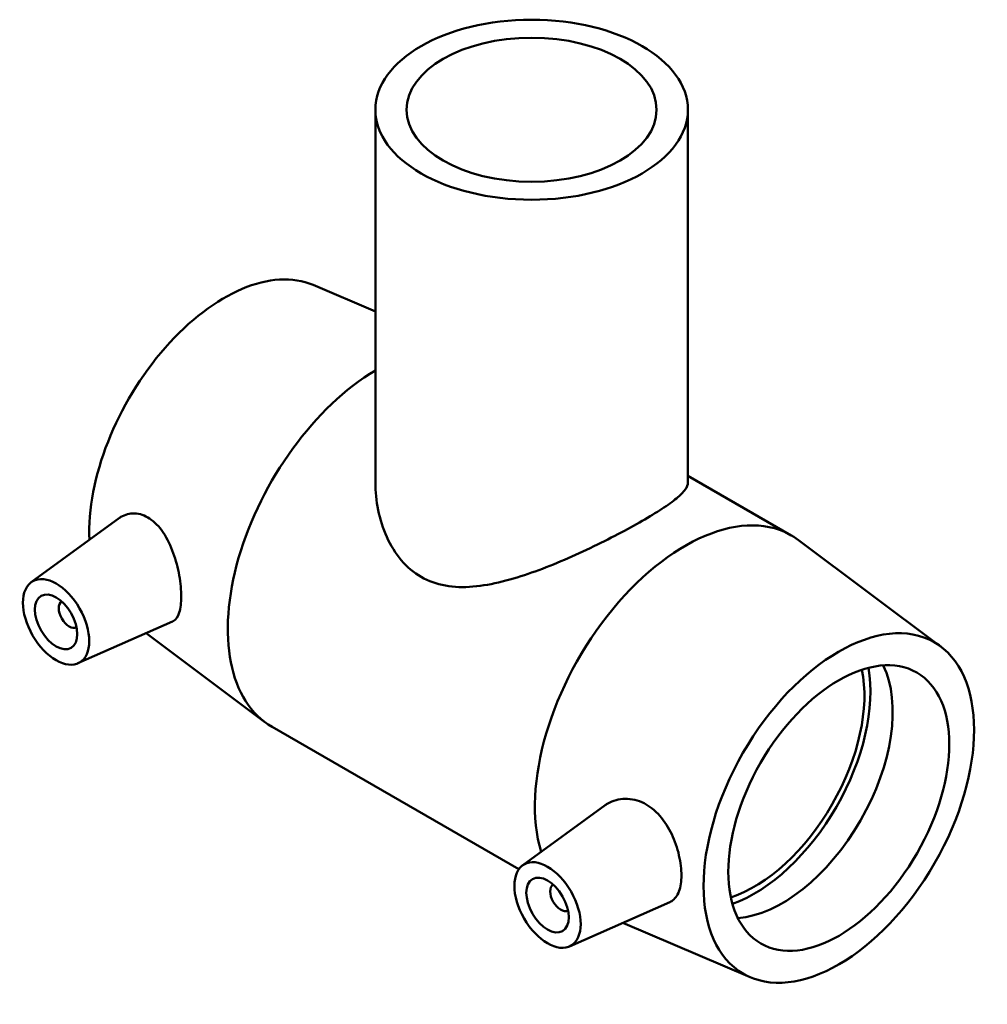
# Model space of a CAD drawing. Header units: millimetres. Extents: x -146 to 1455, y -197 to 1718.
# Tile 8 of 8: x 1300 to 1455, y 1201 to 1358. Entities that reach past the tile are written whole.
import ezdxf

# ---------------------------------------------------------------- set-up
doc = ezdxf.new("R2010")
doc.units = ezdxf.units.MM
doc.layers.add('Visible (ANSI)', color=7, linetype='Continuous', lineweight=50)

msp = doc.modelspace()

# ---------------------------------------------------------------- linework, layer by layer
at = {"layer": 'Visible (ANSI)'}
for p, q in [((1356.815, 1344.056), (1356.815, 1284.41)), ((1406.815, 1344.056), (1406.815, 1284.41)), ((1346.842, 1316.032), (1356.815, 1311.782)), ((1406.815, 1285.504), (1423.354, 1275.98)), ((1301.762, 1268.485), (1315.87, 1278.76)), ((1447.255, 1258.208), (1424.494, 1275.229)), ((1309.233, 1255.511), (1324.337, 1262.174)), ((1320.128, 1260.318), (1339.136, 1246.103)), ((1340.276, 1245.352), (1379.792, 1222.597)), ((1380.392, 1223.205), (1393.572, 1232.804)), ((1387.863, 1210.231), (1403.905, 1217.308)), ((1416.788, 1205.301), (1396.391, 1213.993))]:
    msp.add_line(p, q, dxfattribs=at)
for centre, major_axis, ratio in [((1381.815, 1344.056), (-25, 0), 0.5758617), ((1381.815, 1344.056), (-20, 0), 0.5758617), ((1305.73, 1262.132), (3.743, -6.499), 0.5780931), ((1305.73, 1262.132), (2.395, -4.16), 0.5780931), ((1430.959, 1232.366), (-15.27, -26.517), 0.5780931), ((1430.959, 1232.366), (-12.476, -21.665), 0.5780931), ((1384.361, 1216.852), (3.743, -6.499), 0.5780931), ((1384.361, 1216.852), (2.395, -4.16), 0.5780931)]:
    msp.add_ellipse(centre, major_axis=major_axis, ratio=ratio, dxfattribs=at)
for centre, major_axis, start_param, end_param in [((1332.671, 1288.966), (15.27, 26.517), 0.0693738, 2.4048078), ((1357.243, 1274.816), (-16.967, -29.464), 3.9428621, 6.2831853), ((1406.387, 1246.516), (16.967, 29.464), 6.2138115, 8.9253737), ((1307.852, 1263.354), (1.198, -2.08), 3.17361, 6.2511679), ((1421.908, 1237.578), (-12.476, -21.665), 0.3697053, 2.7718874), ((1417.382, 1240.184), (12.476, 21.665), 3.7144208, 5.7103571), ((1417.382, 1240.184), (13.155, 22.843), 3.739533, 5.685245), ((1386.482, 1218.074), (1.198, -2.08), 3.17361, 6.2511679)]:
    msp.add_ellipse(centre, major_axis=major_axis, ratio=0.5780931, start_param=start_param, end_param=end_param, dxfattribs=at)
for points, knots in [([(1406.815, 1284.41), (1406.815, 1284.073), (1406.677, 1283.703), (1406.077, 1282.87), (1405.615, 1282.408), (1404.366, 1281.381), (1403.578, 1280.816), (1401.721, 1279.601), (1400.652, 1278.951), (1398.333, 1277.615), (1397.032, 1276.901), (1394.233, 1275.434), (1392.734, 1274.683), (1389.648, 1273.213), (1388.057, 1272.493), (1384.894, 1271.159), (1383.321, 1270.544), (1380.28, 1269.474), (1378.696, 1268.979), (1375.537, 1268.195), (1373.961, 1267.906), (1370.905, 1267.651), (1369.421, 1267.687), (1366.628, 1268.182), (1365.319, 1268.645), (1362.955, 1270.006), (1361.886, 1270.913), (1360.039, 1273.089), (1359.261, 1274.356), (1358.024, 1277.084), (1357.563, 1278.546), (1356.958, 1281.497), (1356.815, 1282.986), (1356.815, 1284.41)], [2.0056938, 2.0056938, 2.0056938, 2.0056938, 2.4977075, 2.4977075, 2.9897211, 2.9897211, 3.4817348, 3.4817348, 3.9737484, 3.9737484, 4.4657621, 4.4657621, 4.9577757, 4.9577757, 5.4497893, 5.4497893, 5.941803, 5.941803, 6.4432265, 6.4432265, 6.9446499, 6.9446499, 7.4460734, 7.4460734, 7.9474968, 7.9474968, 8.4489203, 8.4489203, 8.9503438, 8.9503438, 9.4517672, 9.4517672, 9.9531907, 9.9531907, 9.9531907, 9.9531907]), ([(1315.87, 1278.76), (1315.947, 1278.816), (1316.024, 1278.869), (1316.73, 1279.31), (1317.506, 1279.532), (1319.114, 1279.46), (1319.943, 1279.164), (1321.455, 1278.17), (1322.221, 1277.383), (1323.529, 1275.443), (1324.075, 1274.292), (1324.89, 1272.034), (1325.22, 1270.777), (1325.651, 1268.344), (1325.754, 1267.17), (1325.754, 1265.212), (1325.651, 1264.311), (1325.22, 1262.949), (1324.89, 1262.487), (1324.438, 1262.223), (1324.389, 1262.197), (1324.337, 1262.175)], [2.0301538, 2.0301538, 2.0301538, 2.0301538, 2.0732584, 2.0732584, 2.4172012, 2.4172012, 2.761144, 2.761144, 3.1278077, 3.1278077, 3.4944715, 3.4944715, 3.8535907, 3.8535907, 4.2127099, 4.2127099, 4.5718292, 4.5718292, 4.9309484, 4.9309484, 4.9737963, 4.9737963, 4.9737963, 4.9737963]), ([(1393.572, 1232.803), (1393.721, 1232.912), (1393.874, 1233.012), (1394.812, 1233.557), (1395.778, 1233.837), (1397.8, 1233.86), (1398.854, 1233.598), (1400.677, 1232.673), (1401.563, 1231.98), (1403.095, 1230.244), (1403.743, 1229.202), (1404.727, 1227.124), (1405.13, 1225.944), (1405.653, 1223.646), (1405.776, 1222.527), (1405.776, 1220.64), (1405.653, 1219.743), (1405.13, 1218.324), (1404.727, 1217.799), (1404.13, 1217.418), (1404.021, 1217.359), (1403.904, 1217.308)], [2.0964235, 2.0964235, 2.0964235, 2.0964235, 2.1698044, 2.1698044, 2.5364681, 2.5364681, 2.9031319, 2.9031319, 3.2470747, 3.2470747, 3.5910174, 3.5910174, 3.9373607, 3.9373607, 4.2837039, 4.2837039, 4.6300471, 4.6300471, 4.9763903, 4.9763903, 5.0486411, 5.0486411, 5.0486411, 5.0486411])]:
    msp.add_open_spline(points, degree=3, knots=knots, dxfattribs=at)

doc.saveas('drawing.dxf')
